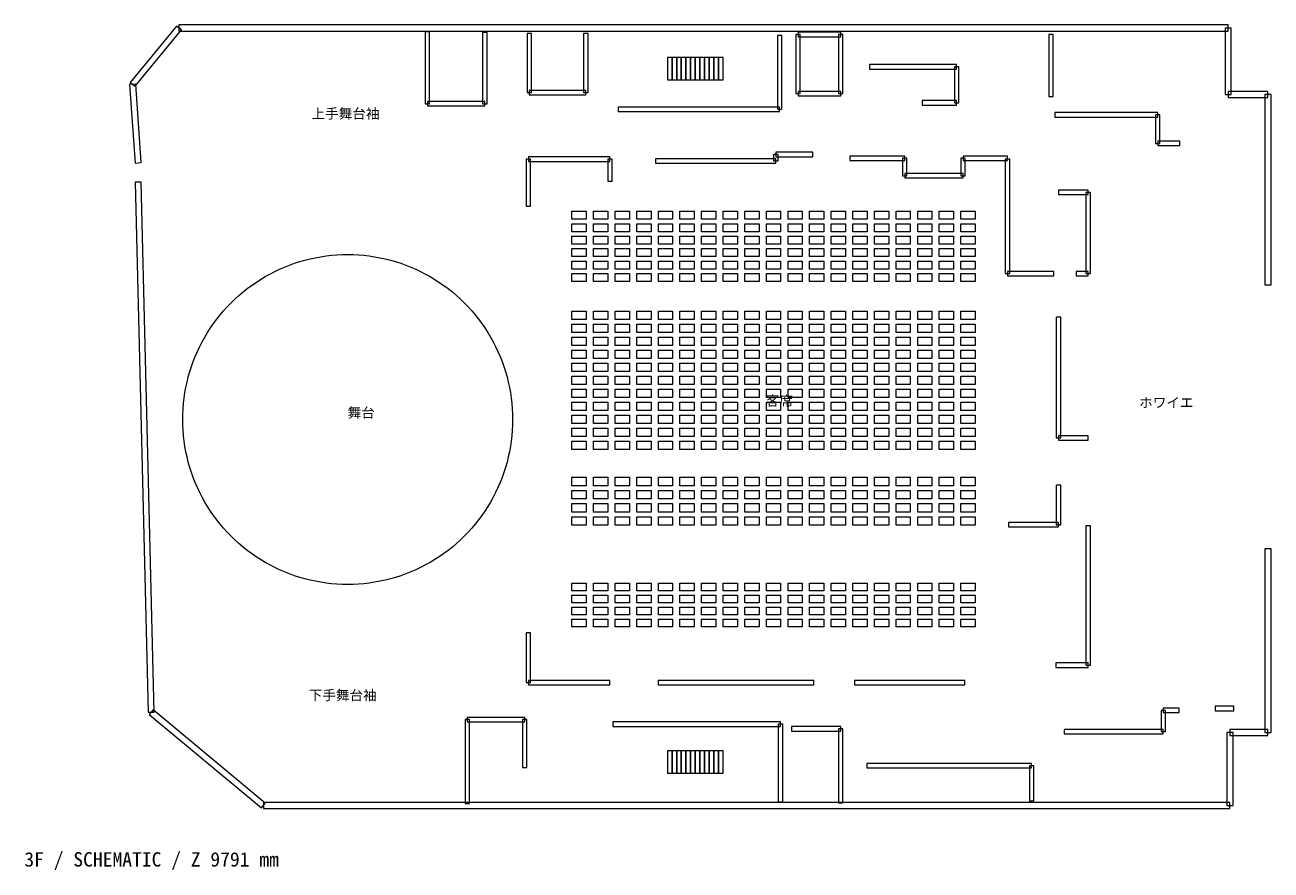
# Model space of a CAD drawing. Header units: millimetres. Extents: x -982 to 195309, y -53659 to 35796.
# Tile 5 of 5: x 139026 to 195309, y -2659 to 35512. Entities that reach past the tile are written whole.
import ezdxf

# ---------------------------------------------------------------- set-up
doc = ezdxf.new("R2010")
doc.units = ezdxf.units.MM
for name, color, linetype, lineweight, true_color in [('ANNOTATION', 7, 'Continuous', 18, 0x50555f), ('F03_PIT', 7, 'Continuous', 18, 0x497a87), ('F03_ROOMS', 7, 'Continuous', 18, 0x50555f), ('F03_SEATING', 7, 'Continuous', 18, 0xac5052), ('F03_STAIRS', 7, 'Continuous', 18, 0x99a4b1), ('F03_WALLS', 7, 'Continuous', 18, 0xc4ccd5)]:
    doc.layers.add(name, color=color, linetype=linetype, lineweight=lineweight, true_color=true_color)
doc.styles.add('JAPANESE', font='msgothic.ttc')

msp = doc.modelspace()

# ---------------------------------------------------------------- linework, layer by layer
at = {"layer": 'F03_PIT'}
msp.add_lwpolyline([(161054, 17691), (161050, 17447), (161038, 17204), (161018, 16961), (160990, 16718), (160954, 16477), (160910, 16237), (160859, 15999), (160800, 15762), (160733, 15528), (160658, 15296), (160576, 15066), (160486, 14840), (160389, 14616), (160285, 14395), (160174, 14179), (160055, 13965), (159930, 13756), (159798, 13551), (159659, 13351), (159514, 13155), (159362, 12964), (159205, 12778), (159041, 12598), (158871, 12422), (158696, 12253), (158515, 12089), (158330, 11931), (158139, 11780), (157943, 11634), (157742, 11496), (157537, 11364), (157328, 11238), (157115, 11120), (156898, 11008), (156678, 10904), (156454, 10807), (156227, 10718), (155998, 10635), (155766, 10561), (155531, 10494), (155295, 10435), (155056, 10383), (154816, 10340), (154575, 10304), (154333, 10276), (154090, 10256), (153847, 10244), (153603, 10240), (153359, 10244), (153115, 10256), (152872, 10276), (152630, 10304), (152389, 10340), (152149, 10383), (151911, 10435), (151674, 10494), (151440, 10561), (151208, 10635), (150978, 10718), (150751, 10807), (150528, 10904), (150307, 11008), (150090, 11120), (149877, 11238), (149668, 11364), (149463, 11496), (149263, 11634), (149067, 11780), (148876, 11931), (148690, 12089), (148509, 12253), (148334, 12422), (148165, 12598), (148001, 12778), (147843, 12964), (147692, 13155), (147546, 13351), (147408, 13551), (147275, 13756), (147150, 13965), (147032, 14179), (146920, 14395), (146816, 14616), (146719, 14840), (146629, 15066), (146547, 15296), (146473, 15528), (146406, 15762), (146346, 15999), (146295, 16237), (146251, 16477), (146216, 16718), (146188, 16961), (146168, 17204), (146156, 17447), (146152, 17691), (146156, 17935), (146168, 18178), (146188, 18421), (146216, 18663), (146251, 18905), (146295, 19144), (146346, 19383), (146406, 19619), (146473, 19854), (146547, 20086), (146629, 20315), (146719, 20542), (146816, 20766), (146920, 20986), (147032, 21203), (147150, 21416), (147275, 21625), (147408, 21830), (147546, 22031), (147692, 22227), (147843, 22418), (148001, 22604), (148165, 22784), (148334, 22959), (148509, 23129), (148690, 23293), (148876, 23450), (149067, 23602), (149263, 23747), (149463, 23886), (149668, 24018), (149877, 24144), (150090, 24262), (150307, 24373), (150528, 24478), (150751, 24575), (150978, 24664), (151208, 24746), (151440, 24821), (151674, 24888), (151911, 24947), (152149, 24999), (152389, 25042), (152630, 25078), (152872, 25106), (153115, 25126), (153359, 25138), (153603, 25142), (153847, 25138), (154090, 25126), (154333, 25106), (154575, 25078), (154816, 25042), (155056, 24999), (155295, 24947), (155531, 24888), (155766, 24821), (155998, 24746), (156227, 24664), (156454, 24575), (156678, 24478), (156898, 24373), (157115, 24262), (157328, 24144), (157537, 24018), (157742, 23886), (157943, 23747), (158139, 23602), (158330, 23450), (158515, 23293), (158696, 23129), (158871, 22959), (159041, 22784), (159205, 22604), (159362, 22418), (159514, 22227), (159659, 22031), (159798, 21830), (159930, 21625), (160055, 21416), (160174, 21203), (160285, 20986), (160389, 20766), (160486, 20542), (160576, 20315), (160658, 20086), (160733, 19854), (160800, 19619), (160859, 19383), (160910, 19144), (160954, 18905), (160990, 18663), (161018, 18421), (161038, 18178), (161050, 17935), (161054, 17691)], close=True, dxfattribs=at)
at = {"layer": 'F03_SEATING'}
for points in [[(163731, 27097), (164375, 27097), (164375, 26737), (163731, 26737), (163731, 27097)], [(164707, 27097), (165351, 27097), (165351, 26737), (164707, 26737), (164707, 27097)], [(165683, 27097), (166327, 27097), (166327, 26737), (165683, 26737), (165683, 27097)], [(166659, 27097), (167303, 27097), (167303, 26737), (166659, 26737), (166659, 27097)], [(167635, 27097), (168279, 27097), (168279, 26737), (167635, 26737), (167635, 27097)], [(168611, 27097), (169255, 27097), (169255, 26737), (168611, 26737), (168611, 27097)], [(169587, 27097), (170231, 27097), (170231, 26737), (169587, 26737), (169587, 27097)], [(170563, 27097), (171207, 27097), (171207, 26737), (170563, 26737), (170563, 27097)], [(171539, 27097), (172183, 27097), (172183, 26737), (171539, 26737), (171539, 27097)], [(172515, 27097), (173159, 27097), (173159, 26737), (172515, 26737), (172515, 27097)], [(173491, 27097), (174135, 27097), (174135, 26737), (173491, 26737), (173491, 27097)], [(174467, 27097), (175111, 27097), (175111, 26737), (174467, 26737), (174467, 27097)], [(175443, 27097), (176087, 27097), (176087, 26737), (175443, 26737), (175443, 27097)], [(176419, 27097), (177063, 27097), (177063, 26737), (176419, 26737), (176419, 27097)], [(177395, 27097), (178039, 27097), (178039, 26737), (177395, 26737), (177395, 27097)], [(178371, 27097), (179015, 27097), (179015, 26737), (178371, 26737), (178371, 27097)], [(179347, 27097), (179991, 27097), (179991, 26737), (179347, 26737), (179347, 27097)], [(180323, 27097), (180967, 27097), (180967, 26737), (180323, 26737), (180323, 27097)], [(181299, 27097), (181943, 27097), (181943, 26737), (181299, 26737), (181299, 27097)], [(163731, 26534), (164375, 26534), (164375, 26174), (163731, 26174), (163731, 26534)], [(164707, 26534), (165351, 26534), (165351, 26174), (164707, 26174), (164707, 26534)], [(165683, 26534), (166327, 26534), (166327, 26174), (165683, 26174), (165683, 26534)], [(166659, 26534), (167303, 26534), (167303, 26174), (166659, 26174), (166659, 26534)], [(167635, 26534), (168279, 26534), (168279, 26174), (167635, 26174), (167635, 26534)], [(168611, 26534), (169255, 26534), (169255, 26174), (168611, 26174), (168611, 26534)], [(169587, 26534), (170231, 26534), (170231, 26174), (169587, 26174), (169587, 26534)], [(170563, 26534), (171207, 26534), (171207, 26174), (170563, 26174), (170563, 26534)], [(171539, 26534), (172183, 26534), (172183, 26174), (171539, 26174), (171539, 26534)], [(172515, 26534), (173159, 26534), (173159, 26174), (172515, 26174), (172515, 26534)], [(173491, 26534), (174135, 26534), (174135, 26174), (173491, 26174), (173491, 26534)], [(174467, 26534), (175111, 26534), (175111, 26174), (174467, 26174), (174467, 26534)], [(175443, 26534), (176087, 26534), (176087, 26174), (175443, 26174), (175443, 26534)], [(176419, 26534), (177063, 26534), (177063, 26174), (176419, 26174), (176419, 26534)], [(177395, 26534), (178039, 26534), (178039, 26174), (177395, 26174), (177395, 26534)], [(178371, 26534), (179015, 26534), (179015, 26174), (178371, 26174), (178371, 26534)], [(179347, 26534), (179991, 26534), (179991, 26174), (179347, 26174), (179347, 26534)], [(180323, 26534), (180967, 26534), (180967, 26174), (180323, 26174), (180323, 26534)], [(181299, 26534), (181943, 26534), (181943, 26174), (181299, 26174), (181299, 26534)], [(163731, 25971), (164375, 25971), (164375, 25611), (163731, 25611), (163731, 25971)], [(164707, 25971), (165351, 25971), (165351, 25611), (164707, 25611), (164707, 25971)], [(165683, 25971), (166327, 25971), (166327, 25611), (165683, 25611), (165683, 25971)], [(166659, 25971), (167303, 25971), (167303, 25611), (166659, 25611), (166659, 25971)], [(167635, 25971), (168279, 25971), (168279, 25611), (167635, 25611), (167635, 25971)], [(168611, 25971), (169255, 25971), (169255, 25611), (168611, 25611), (168611, 25971)], [(169587, 25971), (170231, 25971), (170231, 25611), (169587, 25611), (169587, 25971)], [(170563, 25971), (171207, 25971), (171207, 25611), (170563, 25611), (170563, 25971)], [(171539, 25971), (172183, 25971), (172183, 25611), (171539, 25611), (171539, 25971)], [(172515, 25971), (173159, 25971), (173159, 25611), (172515, 25611), (172515, 25971)], [(173491, 25971), (174135, 25971), (174135, 25611), (173491, 25611), (173491, 25971)], [(174467, 25971), (175111, 25971), (175111, 25611), (174467, 25611), (174467, 25971)], [(175443, 25971), (176087, 25971), (176087, 25611), (175443, 25611), (175443, 25971)], [(176419, 25971), (177063, 25971), (177063, 25611), (176419, 25611), (176419, 25971)], [(177395, 25971), (178039, 25971), (178039, 25611), (177395, 25611), (177395, 25971)], [(178371, 25971), (179015, 25971), (179015, 25611), (178371, 25611), (178371, 25971)], [(179347, 25971), (179991, 25971), (179991, 25611), (179347, 25611), (179347, 25971)], [(180323, 25971), (180967, 25971), (180967, 25611), (180323, 25611), (180323, 25971)], [(181299, 25971), (181943, 25971), (181943, 25611), (181299, 25611), (181299, 25971)], [(163731, 25408), (164375, 25408), (164375, 25048), (163731, 25048), (163731, 25408)], [(164707, 25408), (165351, 25408), (165351, 25048), (164707, 25048), (164707, 25408)], [(165683, 25408), (166327, 25408), (166327, 25048), (165683, 25048), (165683, 25408)], [(166659, 25408), (167303, 25408), (167303, 25048), (166659, 25048), (166659, 25408)], [(167635, 25408), (168279, 25408), (168279, 25048), (167635, 25048), (167635, 25408)], [(168611, 25408), (169255, 25408), (169255, 25048), (168611, 25048), (168611, 25408)], [(169587, 25408), (170231, 25408), (170231, 25048), (169587, 25048), (169587, 25408)], [(170563, 25408), (171207, 25408), (171207, 25048), (170563, 25048), (170563, 25408)], [(171539, 25408), (172183, 25408), (172183, 25048), (171539, 25048), (171539, 25408)], [(172515, 25408), (173159, 25408), (173159, 25048), (172515, 25048), (172515, 25408)], [(173491, 25408), (174135, 25408), (174135, 25048), (173491, 25048), (173491, 25408)], [(174467, 25408), (175111, 25408), (175111, 25048), (174467, 25048), (174467, 25408)], [(175443, 25408), (176087, 25408), (176087, 25048), (175443, 25048), (175443, 25408)], [(176419, 25408), (177063, 25408), (177063, 25048), (176419, 25048), (176419, 25408)], [(177395, 25408), (178039, 25408), (178039, 25048), (177395, 25048), (177395, 25408)], [(178371, 25408), (179015, 25408), (179015, 25048), (178371, 25048), (178371, 25408)], [(179347, 25408), (179991, 25408), (179991, 25048), (179347, 25048), (179347, 25408)], [(180323, 25408), (180967, 25408), (180967, 25048), (180323, 25048), (180323, 25408)], [(181299, 25408), (181943, 25408), (181943, 25048), (181299, 25048), (181299, 25408)], [(163731, 24846), (164375, 24846), (164375, 24485), (163731, 24485), (163731, 24846)], [(164707, 24846), (165351, 24846), (165351, 24485), (164707, 24485), (164707, 24846)], [(165683, 24846), (166327, 24846), (166327, 24485), (165683, 24485), (165683, 24846)], [(166659, 24846), (167303, 24846), (167303, 24485), (166659, 24485), (166659, 24846)], [(167635, 24846), (168279, 24846), (168279, 24485), (167635, 24485), (167635, 24846)], [(168611, 24846), (169255, 24846), (169255, 24485), (168611, 24485), (168611, 24846)], [(169587, 24846), (170231, 24846), (170231, 24485), (169587, 24485), (169587, 24846)], [(170563, 24846), (171207, 24846), (171207, 24485), (170563, 24485), (170563, 24846)], [(171539, 24846), (172183, 24846), (172183, 24485), (171539, 24485), (171539, 24846)], [(172515, 24846), (173159, 24846), (173159, 24485), (172515, 24485), (172515, 24846)], [(173491, 24846), (174135, 24846), (174135, 24485), (173491, 24485), (173491, 24846)], [(174467, 24846), (175111, 24846), (175111, 24485), (174467, 24485), (174467, 24846)], [(175443, 24846), (176087, 24846), (176087, 24485), (175443, 24485), (175443, 24846)], [(176419, 24846), (177063, 24846), (177063, 24485), (176419, 24485), (176419, 24846)], [(177395, 24846), (178039, 24846), (178039, 24485), (177395, 24485), (177395, 24846)], [(178371, 24846), (179015, 24846), (179015, 24485), (178371, 24485), (178371, 24846)], [(179347, 24846), (179991, 24846), (179991, 24485), (179347, 24485), (179347, 24846)], [(180323, 24846), (180967, 24846), (180967, 24485), (180323, 24485), (180323, 24846)], [(181299, 24846), (181943, 24846), (181943, 24485), (181299, 24485), (181299, 24846)], [(163731, 24283), (164375, 24283), (164375, 23922), (163731, 23922), (163731, 24283)], [(164707, 24283), (165351, 24283), (165351, 23922), (164707, 23922), (164707, 24283)], [(165683, 24283), (166327, 24283), (166327, 23922), (165683, 23922), (165683, 24283)], [(166659, 24283), (167303, 24283), (167303, 23922), (166659, 23922), (166659, 24283)], [(167635, 24283), (168279, 24283), (168279, 23922), (167635, 23922), (167635, 24283)], [(168611, 24283), (169255, 24283), (169255, 23922), (168611, 23922), (168611, 24283)], [(169587, 24283), (170231, 24283), (170231, 23922), (169587, 23922), (169587, 24283)], [(170563, 24283), (171207, 24283), (171207, 23922), (170563, 23922), (170563, 24283)], [(171539, 24283), (172183, 24283), (172183, 23922), (171539, 23922), (171539, 24283)], [(172515, 24283), (173159, 24283), (173159, 23922), (172515, 23922), (172515, 24283)], [(173491, 24283), (174135, 24283), (174135, 23922), (173491, 23922), (173491, 24283)], [(174467, 24283), (175111, 24283), (175111, 23922), (174467, 23922), (174467, 24283)], [(175443, 24283), (176087, 24283), (176087, 23922), (175443, 23922), (175443, 24283)], [(176419, 24283), (177063, 24283), (177063, 23922), (176419, 23922), (176419, 24283)], [(177395, 24283), (178039, 24283), (178039, 23922), (177395, 23922), (177395, 24283)], [(178371, 24283), (179015, 24283), (179015, 23922), (178371, 23922), (178371, 24283)], [(179347, 24283), (179991, 24283), (179991, 23922), (179347, 23922), (179347, 24283)], [(180323, 24283), (180967, 24283), (180967, 23922), (180323, 23922), (180323, 24283)], [(181299, 24283), (181943, 24283), (181943, 23922), (181299, 23922), (181299, 24283)], [(163731, 22589), (164375, 22589), (164375, 22213), (163731, 22213), (163731, 22589)], [(164707, 22589), (165351, 22589), (165351, 22213), (164707, 22213), (164707, 22589)], [(165683, 22589), (166327, 22589), (166327, 22213), (165683, 22213), (165683, 22589)], [(166659, 22589), (167303, 22589), (167303, 22213), (166659, 22213), (166659, 22589)], [(167635, 22589), (168279, 22589), (168279, 22213), (167635, 22213), (167635, 22589)], [(168611, 22589), (169255, 22589), (169255, 22213), (168611, 22213), (168611, 22589)], [(169587, 22589), (170231, 22589), (170231, 22213), (169587, 22213), (169587, 22589)], [(170563, 22589), (171207, 22589), (171207, 22213), (170563, 22213), (170563, 22589)], [(171539, 22589), (172183, 22589), (172183, 22213), (171539, 22213), (171539, 22589)], [(172515, 22589), (173159, 22589), (173159, 22213), (172515, 22213), (172515, 22589)], [(173491, 22589), (174135, 22589), (174135, 22213), (173491, 22213), (173491, 22589)], [(174467, 22589), (175111, 22589), (175111, 22213), (174467, 22213), (174467, 22589)], [(175443, 22589), (176087, 22589), (176087, 22213), (175443, 22213), (175443, 22589)], [(176419, 22589), (177063, 22589), (177063, 22213), (176419, 22213), (176419, 22589)], [(177395, 22589), (178039, 22589), (178039, 22213), (177395, 22213), (177395, 22589)], [(178371, 22589), (179015, 22589), (179015, 22213), (178371, 22213), (178371, 22589)], [(179347, 22589), (179991, 22589), (179991, 22213), (179347, 22213), (179347, 22589)], [(180323, 22589), (180967, 22589), (180967, 22213), (180323, 22213), (180323, 22589)], [(181299, 22589), (181943, 22589), (181943, 22213), (181299, 22213), (181299, 22589)], [(163731, 22002), (164375, 22002), (164375, 21626), (163731, 21626), (163731, 22002)], [(164707, 22002), (165351, 22002), (165351, 21626), (164707, 21626), (164707, 22002)], [(165683, 22002), (166327, 22002), (166327, 21626), (165683, 21626), (165683, 22002)], [(166659, 22002), (167303, 22002), (167303, 21626), (166659, 21626), (166659, 22002)], [(167635, 22002), (168279, 22002), (168279, 21626), (167635, 21626), (167635, 22002)], [(168611, 22002), (169255, 22002), (169255, 21626), (168611, 21626), (168611, 22002)], [(169587, 22002), (170231, 22002), (170231, 21626), (169587, 21626), (169587, 22002)], [(170563, 22002), (171207, 22002), (171207, 21626), (170563, 21626), (170563, 22002)], [(171539, 22002), (172183, 22002), (172183, 21626), (171539, 21626), (171539, 22002)], [(172515, 22002), (173159, 22002), (173159, 21626), (172515, 21626), (172515, 22002)], [(173491, 22002), (174135, 22002), (174135, 21626), (173491, 21626), (173491, 22002)], [(174467, 22002), (175111, 22002), (175111, 21626), (174467, 21626), (174467, 22002)], [(175443, 22002), (176087, 22002), (176087, 21626), (175443, 21626), (175443, 22002)], [(176419, 22002), (177063, 22002), (177063, 21626), (176419, 21626), (176419, 22002)], [(177395, 22002), (178039, 22002), (178039, 21626), (177395, 21626), (177395, 22002)], [(178371, 22002), (179015, 22002), (179015, 21626), (178371, 21626), (178371, 22002)], [(179347, 22002), (179991, 22002), (179991, 21626), (179347, 21626), (179347, 22002)], [(180323, 22002), (180967, 22002), (180967, 21626), (180323, 21626), (180323, 22002)], [(181299, 22002), (181943, 22002), (181943, 21626), (181299, 21626), (181299, 22002)], [(163731, 21414), (164375, 21414), (164375, 21038), (163731, 21038), (163731, 21414)], [(164707, 21414), (165351, 21414), (165351, 21038), (164707, 21038), (164707, 21414)], [(165683, 21414), (166327, 21414), (166327, 21038), (165683, 21038), (165683, 21414)], [(166659, 21414), (167303, 21414), (167303, 21038), (166659, 21038), (166659, 21414)], [(167635, 21414), (168279, 21414), (168279, 21038), (167635, 21038), (167635, 21414)], [(168611, 21414), (169255, 21414), (169255, 21038), (168611, 21038), (168611, 21414)], [(169587, 21414), (170231, 21414), (170231, 21038), (169587, 21038), (169587, 21414)], [(170563, 21414), (171207, 21414), (171207, 21038), (170563, 21038), (170563, 21414)], [(171539, 21414), (172183, 21414), (172183, 21038), (171539, 21038), (171539, 21414)], [(172515, 21414), (173159, 21414), (173159, 21038), (172515, 21038), (172515, 21414)], [(173491, 21414), (174135, 21414), (174135, 21038), (173491, 21038), (173491, 21414)], [(174467, 21414), (175111, 21414), (175111, 21038), (174467, 21038), (174467, 21414)], [(175443, 21414), (176087, 21414), (176087, 21038), (175443, 21038), (175443, 21414)], [(176419, 21414), (177063, 21414), (177063, 21038), (176419, 21038), (176419, 21414)], [(177395, 21414), (178039, 21414), (178039, 21038), (177395, 21038), (177395, 21414)], [(178371, 21414), (179015, 21414), (179015, 21038), (178371, 21038), (178371, 21414)], [(179347, 21414), (179991, 21414), (179991, 21038), (179347, 21038), (179347, 21414)], [(180323, 21414), (180967, 21414), (180967, 21038), (180323, 21038), (180323, 21414)], [(181299, 21414), (181943, 21414), (181943, 21038), (181299, 21038), (181299, 21414)], [(163731, 20826), (164375, 20826), (164375, 20450), (163731, 20450), (163731, 20826)], [(164707, 20826), (165351, 20826), (165351, 20450), (164707, 20450), (164707, 20826)], [(165683, 20826), (166327, 20826), (166327, 20450), (165683, 20450), (165683, 20826)], [(166659, 20826), (167303, 20826), (167303, 20450), (166659, 20450), (166659, 20826)], [(167635, 20826), (168279, 20826), (168279, 20450), (167635, 20450), (167635, 20826)], [(168611, 20826), (169255, 20826), (169255, 20450), (168611, 20450), (168611, 20826)], [(169587, 20826), (170231, 20826), (170231, 20450), (169587, 20450), (169587, 20826)], [(170563, 20826), (171207, 20826), (171207, 20450), (170563, 20450), (170563, 20826)], [(171539, 20826), (172183, 20826), (172183, 20450), (171539, 20450), (171539, 20826)], [(172515, 20826), (173159, 20826), (173159, 20450), (172515, 20450), (172515, 20826)], [(173491, 20826), (174135, 20826), (174135, 20450), (173491, 20450), (173491, 20826)], [(174467, 20826), (175111, 20826), (175111, 20450), (174467, 20450), (174467, 20826)], [(175443, 20826), (176087, 20826), (176087, 20450), (175443, 20450), (175443, 20826)], [(176419, 20826), (177063, 20826), (177063, 20450), (176419, 20450), (176419, 20826)], [(177395, 20826), (178039, 20826), (178039, 20450), (177395, 20450), (177395, 20826)], [(178371, 20826), (179015, 20826), (179015, 20450), (178371, 20450), (178371, 20826)], [(179347, 20826), (179991, 20826), (179991, 20450), (179347, 20450), (179347, 20826)], [(180323, 20826), (180967, 20826), (180967, 20450), (180323, 20450), (180323, 20826)], [(181299, 20826), (181943, 20826), (181943, 20450), (181299, 20450), (181299, 20826)], [(163731, 20239), (164375, 20239), (164375, 19863), (163731, 19863), (163731, 20239)], [(164707, 20239), (165351, 20239), (165351, 19863), (164707, 19863), (164707, 20239)], [(165683, 20239), (166327, 20239), (166327, 19863), (165683, 19863), (165683, 20239)], [(166659, 20239), (167303, 20239), (167303, 19863), (166659, 19863), (166659, 20239)], [(167635, 20239), (168279, 20239), (168279, 19863), (167635, 19863), (167635, 20239)], [(168611, 20239), (169255, 20239), (169255, 19863), (168611, 19863), (168611, 20239)], [(169587, 20239), (170231, 20239), (170231, 19863), (169587, 19863), (169587, 20239)], [(170563, 20239), (171207, 20239), (171207, 19863), (170563, 19863), (170563, 20239)], [(171539, 20239), (172183, 20239), (172183, 19863), (171539, 19863), (171539, 20239)], [(172515, 20239), (173159, 20239), (173159, 19863), (172515, 19863), (172515, 20239)], [(173491, 20239), (174135, 20239), (174135, 19863), (173491, 19863), (173491, 20239)], [(174467, 20239), (175111, 20239), (175111, 19863), (174467, 19863), (174467, 20239)], [(175443, 20239), (176087, 20239), (176087, 19863), (175443, 19863), (175443, 20239)], [(176419, 20239), (177063, 20239), (177063, 19863), (176419, 19863), (176419, 20239)], [(177395, 20239), (178039, 20239), (178039, 19863), (177395, 19863), (177395, 20239)], [(178371, 20239), (179015, 20239), (179015, 19863), (178371, 19863), (178371, 20239)], [(179347, 20239), (179991, 20239), (179991, 19863), (179347, 19863), (179347, 20239)], [(180323, 20239), (180967, 20239), (180967, 19863), (180323, 19863), (180323, 20239)], [(181299, 20239), (181943, 20239), (181943, 19863), (181299, 19863), (181299, 20239)], [(163731, 19651), (164375, 19651), (164375, 19275), (163731, 19275), (163731, 19651)], [(164707, 19651), (165351, 19651), (165351, 19275), (164707, 19275), (164707, 19651)], [(165683, 19651), (166327, 19651), (166327, 19275), (165683, 19275), (165683, 19651)], [(166659, 19651), (167303, 19651), (167303, 19275), (166659, 19275), (166659, 19651)], [(167635, 19651), (168279, 19651), (168279, 19275), (167635, 19275), (167635, 19651)], [(168611, 19651), (169255, 19651), (169255, 19275), (168611, 19275), (168611, 19651)], [(169587, 19651), (170231, 19651), (170231, 19275), (169587, 19275), (169587, 19651)], [(170563, 19651), (171207, 19651), (171207, 19275), (170563, 19275), (170563, 19651)], [(171539, 19651), (172183, 19651), (172183, 19275), (171539, 19275), (171539, 19651)], [(172515, 19651), (173159, 19651), (173159, 19275), (172515, 19275), (172515, 19651)], [(173491, 19651), (174135, 19651), (174135, 19275), (173491, 19275), (173491, 19651)], [(174467, 19651), (175111, 19651), (175111, 19275), (174467, 19275), (174467, 19651)], [(175443, 19651), (176087, 19651), (176087, 19275), (175443, 19275), (175443, 19651)], [(176419, 19651), (177063, 19651), (177063, 19275), (176419, 19275), (176419, 19651)], [(177395, 19651), (178039, 19651), (178039, 19275), (177395, 19275), (177395, 19651)], [(178371, 19651), (179015, 19651), (179015, 19275), (178371, 19275), (178371, 19651)], [(179347, 19651), (179991, 19651), (179991, 19275), (179347, 19275), (179347, 19651)], [(180323, 19651), (180967, 19651), (180967, 19275), (180323, 19275), (180323, 19651)], [(181299, 19651), (181943, 19651), (181943, 19275), (181299, 19275), (181299, 19651)], [(163731, 19064), (164375, 19064), (164375, 18688), (163731, 18688), (163731, 19064)], [(164707, 19064), (165351, 19064), (165351, 18688), (164707, 18688), (164707, 19064)], [(165683, 19064), (166327, 19064), (166327, 18688), (165683, 18688), (165683, 19064)], [(166659, 19064), (167303, 19064), (167303, 18688), (166659, 18688), (166659, 19064)], [(167635, 19064), (168279, 19064), (168279, 18688), (167635, 18688), (167635, 19064)], [(168611, 19064), (169255, 19064), (169255, 18688), (168611, 18688), (168611, 19064)], [(169587, 19064), (170231, 19064), (170231, 18688), (169587, 18688), (169587, 19064)], [(170563, 19064), (171207, 19064), (171207, 18688), (170563, 18688), (170563, 19064)], [(171539, 19064), (172183, 19064), (172183, 18688), (171539, 18688), (171539, 19064)], [(172515, 19064), (173159, 19064), (173159, 18688), (172515, 18688), (172515, 19064)], [(173491, 19064), (174135, 19064), (174135, 18688), (173491, 18688), (173491, 19064)], [(174467, 19064), (175111, 19064), (175111, 18688), (174467, 18688), (174467, 19064)], [(175443, 19064), (176087, 19064), (176087, 18688), (175443, 18688), (175443, 19064)], [(176419, 19064), (177063, 19064), (177063, 18688), (176419, 18688), (176419, 19064)], [(177395, 19064), (178039, 19064), (178039, 18688), (177395, 18688), (177395, 19064)], [(178371, 19064), (179015, 19064), (179015, 18688), (178371, 18688), (178371, 19064)], [(179347, 19064), (179991, 19064), (179991, 18688), (179347, 18688), (179347, 19064)], [(180323, 19064), (180967, 19064), (180967, 18688), (180323, 18688), (180323, 19064)], [(181299, 19064), (181943, 19064), (181943, 18688), (181299, 18688), (181299, 19064)], [(163731, 18476), (164375, 18476), (164375, 18100), (163731, 18100), (163731, 18476)], [(164707, 18476), (165351, 18476), (165351, 18100), (164707, 18100), (164707, 18476)], [(165683, 18476), (166327, 18476), (166327, 18100), (165683, 18100), (165683, 18476)], [(166659, 18476), (167303, 18476), (167303, 18100), (166659, 18100), (166659, 18476)], [(167635, 18476), (168279, 18476), (168279, 18100), (167635, 18100), (167635, 18476)], [(168611, 18476), (169255, 18476), (169255, 18100), (168611, 18100), (168611, 18476)], [(169587, 18476), (170231, 18476), (170231, 18100), (169587, 18100), (169587, 18476)], [(170563, 18476), (171207, 18476), (171207, 18100), (170563, 18100), (170563, 18476)], [(171539, 18476), (172183, 18476), (172183, 18100), (171539, 18100), (171539, 18476)], [(172515, 18476), (173159, 18476), (173159, 18100), (172515, 18100), (172515, 18476)], [(173491, 18476), (174135, 18476), (174135, 18100), (173491, 18100), (173491, 18476)], [(174467, 18476), (175111, 18476), (175111, 18100), (174467, 18100), (174467, 18476)], [(175443, 18476), (176087, 18476), (176087, 18100), (175443, 18100), (175443, 18476)], [(176419, 18476), (177063, 18476), (177063, 18100), (176419, 18100), (176419, 18476)], [(177395, 18476), (178039, 18476), (178039, 18100), (177395, 18100), (177395, 18476)], [(178371, 18476), (179015, 18476), (179015, 18100), (178371, 18100), (178371, 18476)], [(179347, 18476), (179991, 18476), (179991, 18100), (179347, 18100), (179347, 18476)], [(180323, 18476), (180967, 18476), (180967, 18100), (180323, 18100), (180323, 18476)], [(181299, 18476), (181943, 18476), (181943, 18100), (181299, 18100), (181299, 18476)], [(163731, 17888), (164375, 17888), (164375, 17512), (163731, 17512), (163731, 17888)], [(164707, 17888), (165351, 17888), (165351, 17512), (164707, 17512), (164707, 17888)], [(165683, 17888), (166327, 17888), (166327, 17512), (165683, 17512), (165683, 17888)], [(166659, 17888), (167303, 17888), (167303, 17512), (166659, 17512), (166659, 17888)], [(167635, 17888), (168279, 17888), (168279, 17512), (167635, 17512), (167635, 17888)], [(168611, 17888), (169255, 17888), (169255, 17512), (168611, 17512), (168611, 17888)], [(169587, 17888), (170231, 17888), (170231, 17512), (169587, 17512), (169587, 17888)], [(170563, 17888), (171207, 17888), (171207, 17512), (170563, 17512), (170563, 17888)], [(171539, 17888), (172183, 17888), (172183, 17512), (171539, 17512), (171539, 17888)], [(172515, 17888), (173159, 17888), (173159, 17512), (172515, 17512), (172515, 17888)], [(173491, 17888), (174135, 17888), (174135, 17512), (173491, 17512), (173491, 17888)], [(174467, 17888), (175111, 17888), (175111, 17512), (174467, 17512), (174467, 17888)], [(175443, 17888), (176087, 17888), (176087, 17512), (175443, 17512), (175443, 17888)], [(176419, 17888), (177063, 17888), (177063, 17512), (176419, 17512), (176419, 17888)], [(177395, 17888), (178039, 17888), (178039, 17512), (177395, 17512), (177395, 17888)], [(178371, 17888), (179015, 17888), (179015, 17512), (178371, 17512), (178371, 17888)], [(179347, 17888), (179991, 17888), (179991, 17512), (179347, 17512), (179347, 17888)], [(180323, 17888), (180967, 17888), (180967, 17512), (180323, 17512), (180323, 17888)], [(181299, 17888), (181943, 17888), (181943, 17512), (181299, 17512), (181299, 17888)], [(163731, 17301), (164375, 17301), (164375, 16925), (163731, 16925), (163731, 17301)], [(164707, 17301), (165351, 17301), (165351, 16925), (164707, 16925), (164707, 17301)], [(165683, 17301), (166327, 17301), (166327, 16925), (165683, 16925), (165683, 17301)], [(166659, 17301), (167303, 17301), (167303, 16925), (166659, 16925), (166659, 17301)], [(167635, 17301), (168279, 17301), (168279, 16925), (167635, 16925), (167635, 17301)], [(168611, 17301), (169255, 17301), (169255, 16925), (168611, 16925), (168611, 17301)], [(169587, 17301), (170231, 17301), (170231, 16925), (169587, 16925), (169587, 17301)], [(170563, 17301), (171207, 17301), (171207, 16925), (170563, 16925), (170563, 17301)], [(171539, 17301), (172183, 17301), (172183, 16925), (171539, 16925), (171539, 17301)], [(172515, 17301), (173159, 17301), (173159, 16925), (172515, 16925), (172515, 17301)], [(173491, 17301), (174135, 17301), (174135, 16925), (173491, 16925), (173491, 17301)], [(174467, 17301), (175111, 17301), (175111, 16925), (174467, 16925), (174467, 17301)], [(175443, 17301), (176087, 17301), (176087, 16925), (175443, 16925), (175443, 17301)], [(176419, 17301), (177063, 17301), (177063, 16925), (176419, 16925), (176419, 17301)], [(177395, 17301), (178039, 17301), (178039, 16925), (177395, 16925), (177395, 17301)], [(178371, 17301), (179015, 17301), (179015, 16925), (178371, 16925), (178371, 17301)], [(179347, 17301), (179991, 17301), (179991, 16925), (179347, 16925), (179347, 17301)], [(180323, 17301), (180967, 17301), (180967, 16925), (180323, 16925), (180323, 17301)], [(181299, 17301), (181943, 17301), (181943, 16925), (181299, 16925), (181299, 17301)], [(163731, 16713), (164375, 16713), (164375, 16337), (163731, 16337), (163731, 16713)], [(164707, 16713), (165351, 16713), (165351, 16337), (164707, 16337), (164707, 16713)], [(165683, 16713), (166327, 16713), (166327, 16337), (165683, 16337), (165683, 16713)], [(166659, 16713), (167303, 16713), (167303, 16337), (166659, 16337), (166659, 16713)], [(167635, 16713), (168279, 16713), (168279, 16337), (167635, 16337), (167635, 16713)], [(168611, 16713), (169255, 16713), (169255, 16337), (168611, 16337), (168611, 16713)], [(169587, 16713), (170231, 16713), (170231, 16337), (169587, 16337), (169587, 16713)], [(170563, 16713), (171207, 16713), (171207, 16337), (170563, 16337), (170563, 16713)], [(171539, 16713), (172183, 16713), (172183, 16337), (171539, 16337), (171539, 16713)], [(172515, 16713), (173159, 16713), (173159, 16337), (172515, 16337), (172515, 16713)], [(173491, 16713), (174135, 16713), (174135, 16337), (173491, 16337), (173491, 16713)], [(174467, 16713), (175111, 16713), (175111, 16337), (174467, 16337), (174467, 16713)], [(175443, 16713), (176087, 16713), (176087, 16337), (175443, 16337), (175443, 16713)], [(176419, 16713), (177063, 16713), (177063, 16337), (176419, 16337), (176419, 16713)], [(177395, 16713), (178039, 16713), (178039, 16337), (177395, 16337), (177395, 16713)], [(178371, 16713), (179015, 16713), (179015, 16337), (178371, 16337), (178371, 16713)], [(179347, 16713), (179991, 16713), (179991, 16337), (179347, 16337), (179347, 16713)], [(180323, 16713), (180967, 16713), (180967, 16337), (180323, 16337), (180323, 16713)], [(181299, 16713), (181943, 16713), (181943, 16337), (181299, 16337), (181299, 16713)], [(163731, 15082), (164375, 15082), (164375, 14702), (163731, 14702), (163731, 15082)], [(164707, 15082), (165351, 15082), (165351, 14702), (164707, 14702), (164707, 15082)], [(165683, 15082), (166327, 15082), (166327, 14702), (165683, 14702), (165683, 15082)], [(166659, 15082), (167303, 15082), (167303, 14702), (166659, 14702), (166659, 15082)], [(167635, 15082), (168279, 15082), (168279, 14702), (167635, 14702), (167635, 15082)], [(168611, 15082), (169255, 15082), (169255, 14702), (168611, 14702), (168611, 15082)], [(169587, 15082), (170231, 15082), (170231, 14702), (169587, 14702), (169587, 15082)], [(170563, 15082), (171207, 15082), (171207, 14702), (170563, 14702), (170563, 15082)], [(171539, 15082), (172183, 15082), (172183, 14702), (171539, 14702), (171539, 15082)], [(172515, 15082), (173159, 15082), (173159, 14702), (172515, 14702), (172515, 15082)], [(173491, 15082), (174135, 15082), (174135, 14702), (173491, 14702), (173491, 15082)], [(174467, 15082), (175111, 15082), (175111, 14702), (174467, 14702), (174467, 15082)], [(175443, 15082), (176087, 15082), (176087, 14702), (175443, 14702), (175443, 15082)], [(176419, 15082), (177063, 15082), (177063, 14702), (176419, 14702), (176419, 15082)], [(177395, 15082), (178039, 15082), (178039, 14702), (177395, 14702), (177395, 15082)], [(178371, 15082), (179015, 15082), (179015, 14702), (178371, 14702), (178371, 15082)], [(179347, 15082), (179991, 15082), (179991, 14702), (179347, 14702), (179347, 15082)], [(180323, 15082), (180967, 15082), (180967, 14702), (180323, 14702), (180323, 15082)], [(181299, 15082), (181943, 15082), (181943, 14702), (181299, 14702), (181299, 15082)], [(163731, 14488), (164375, 14488), (164375, 14107), (163731, 14107), (163731, 14488)], [(164707, 14488), (165351, 14488), (165351, 14107), (164707, 14107), (164707, 14488)], [(165683, 14488), (166327, 14488), (166327, 14107), (165683, 14107), (165683, 14488)], [(166659, 14488), (167303, 14488), (167303, 14107), (166659, 14107), (166659, 14488)], [(167635, 14488), (168279, 14488), (168279, 14107), (167635, 14107), (167635, 14488)], [(168611, 14488), (169255, 14488), (169255, 14107), (168611, 14107), (168611, 14488)], [(169587, 14488), (170231, 14488), (170231, 14107), (169587, 14107), (169587, 14488)], [(170563, 14488), (171207, 14488), (171207, 14107), (170563, 14107), (170563, 14488)], [(171539, 14488), (172183, 14488), (172183, 14107), (171539, 14107), (171539, 14488)], [(172515, 14488), (173159, 14488), (173159, 14107), (172515, 14107), (172515, 14488)], [(173491, 14488), (174135, 14488), (174135, 14107), (173491, 14107), (173491, 14488)], [(174467, 14488), (175111, 14488), (175111, 14107), (174467, 14107), (174467, 14488)], [(175443, 14488), (176087, 14488), (176087, 14107), (175443, 14107), (175443, 14488)], [(176419, 14488), (177063, 14488), (177063, 14107), (176419, 14107), (176419, 14488)], [(177395, 14488), (178039, 14488), (178039, 14107), (177395, 14107), (177395, 14488)], [(178371, 14488), (179015, 14488), (179015, 14107), (178371, 14107), (178371, 14488)], [(179347, 14488), (179991, 14488), (179991, 14107), (179347, 14107), (179347, 14488)], [(180323, 14488), (180967, 14488), (180967, 14107), (180323, 14107), (180323, 14488)], [(181299, 14488), (181943, 14488), (181943, 14107), (181299, 14107), (181299, 14488)], [(163731, 13893), (164375, 13893), (164375, 13513), (163731, 13513), (163731, 13893)], [(164707, 13893), (165351, 13893), (165351, 13513), (164707, 13513), (164707, 13893)], [(165683, 13893), (166327, 13893), (166327, 13513), (165683, 13513), (165683, 13893)], [(166659, 13893), (167303, 13893), (167303, 13513), (166659, 13513), (166659, 13893)], [(167635, 13893), (168279, 13893), (168279, 13513), (167635, 13513), (167635, 13893)], [(168611, 13893), (169255, 13893), (169255, 13513), (168611, 13513), (168611, 13893)], [(169587, 13893), (170231, 13893), (170231, 13513), (169587, 13513), (169587, 13893)], [(170563, 13893), (171207, 13893), (171207, 13513), (170563, 13513), (170563, 13893)], [(171539, 13893), (172183, 13893), (172183, 13513), (171539, 13513), (171539, 13893)], [(172515, 13893), (173159, 13893), (173159, 13513), (172515, 13513), (172515, 13893)], [(173491, 13893), (174135, 13893), (174135, 13513), (173491, 13513), (173491, 13893)], [(174467, 13893), (175111, 13893), (175111, 13513), (174467, 13513), (174467, 13893)], [(175443, 13893), (176087, 13893), (176087, 13513), (175443, 13513), (175443, 13893)], [(176419, 13893), (177063, 13893), (177063, 13513), (176419, 13513), (176419, 13893)], [(177395, 13893), (178039, 13893), (178039, 13513), (177395, 13513), (177395, 13893)], [(178371, 13893), (179015, 13893), (179015, 13513), (178371, 13513), (178371, 13893)], [(179347, 13893), (179991, 13893), (179991, 13513), (179347, 13513), (179347, 13893)], [(180323, 13893), (180967, 13893), (180967, 13513), (180323, 13513), (180323, 13893)], [(181299, 13893), (181943, 13893), (181943, 13513), (181299, 13513), (181299, 13893)], [(163731, 13299), (164375, 13299), (164375, 12919), (163731, 12919), (163731, 13299)], [(164707, 13299), (165351, 13299), (165351, 12919), (164707, 12919), (164707, 13299)], [(165683, 13299), (166327, 13299), (166327, 12919), (165683, 12919), (165683, 13299)], [(166659, 13299), (167303, 13299), (167303, 12919), (166659, 12919), (166659, 13299)], [(167635, 13299), (168279, 13299), (168279, 12919), (167635, 12919), (167635, 13299)], [(168611, 13299), (169255, 13299), (169255, 12919), (168611, 12919), (168611, 13299)], [(169587, 13299), (170231, 13299), (170231, 12919), (169587, 12919), (169587, 13299)], [(170563, 13299), (171207, 13299), (171207, 12919), (170563, 12919), (170563, 13299)], [(171539, 13299), (172183, 13299), (172183, 12919), (171539, 12919), (171539, 13299)], [(172515, 13299), (173159, 13299), (173159, 12919), (172515, 12919), (172515, 13299)], [(173491, 13299), (174135, 13299), (174135, 12919), (173491, 12919), (173491, 13299)], [(174467, 13299), (175111, 13299), (175111, 12919), (174467, 12919), (174467, 13299)], [(175443, 13299), (176087, 13299), (176087, 12919), (175443, 12919), (175443, 13299)], [(176419, 13299), (177063, 13299), (177063, 12919), (176419, 12919), (176419, 13299)], [(177395, 13299), (178039, 13299), (178039, 12919), (177395, 12919), (177395, 13299)], [(178371, 13299), (179015, 13299), (179015, 12919), (178371, 12919), (178371, 13299)], [(179347, 13299), (179991, 13299), (179991, 12919), (179347, 12919), (179347, 13299)], [(180323, 13299), (180967, 13299), (180967, 12919), (180323, 12919), (180323, 13299)], [(181299, 13299), (181943, 13299), (181943, 12919), (181299, 12919), (181299, 13299)], [(163731, 10296), (164375, 10296), (164375, 9949), (163731, 9949), (163731, 10296)], [(164707, 10296), (165351, 10296), (165351, 9949), (164707, 9949), (164707, 10296)], [(165683, 10296), (166327, 10296), (166327, 9949), (165683, 9949), (165683, 10296)], [(166659, 10296), (167303, 10296), (167303, 9949), (166659, 9949), (166659, 10296)], [(167635, 10296), (168279, 10296), (168279, 9949), (167635, 9949), (167635, 10296)], [(168611, 10296), (169255, 10296), (169255, 9949), (168611, 9949), (168611, 10296)], [(169587, 10296), (170231, 10296), (170231, 9949), (169587, 9949), (169587, 10296)], [(170563, 10296), (171207, 10296), (171207, 9949), (170563, 9949), (170563, 10296)], [(171539, 10296), (172183, 10296), (172183, 9949), (171539, 9949), (171539, 10296)], [(172515, 10296), (173159, 10296), (173159, 9949), (172515, 9949), (172515, 10296)], [(173491, 10296), (174135, 10296), (174135, 9949), (173491, 9949), (173491, 10296)], [(174467, 10296), (175111, 10296), (175111, 9949), (174467, 9949), (174467, 10296)], [(175443, 10296), (176087, 10296), (176087, 9949), (175443, 9949), (175443, 10296)], [(176419, 10296), (177063, 10296), (177063, 9949), (176419, 9949), (176419, 10296)], [(177395, 10296), (178039, 10296), (178039, 9949), (177395, 9949), (177395, 10296)], [(178371, 10296), (179015, 10296), (179015, 9949), (178371, 9949), (178371, 10296)], [(179347, 10296), (179991, 10296), (179991, 9949), (179347, 9949), (179347, 10296)], [(180323, 10296), (180967, 10296), (180967, 9949), (180323, 9949), (180323, 10296)], [(181299, 10296), (181943, 10296), (181943, 9949), (181299, 9949), (181299, 10296)], [(163731, 9753), (164375, 9753), (164375, 9407), (163731, 9407), (163731, 9753)], [(164707, 9753), (165351, 9753), (165351, 9407), (164707, 9407), (164707, 9753)], [(165683, 9753), (166327, 9753), (166327, 9407), (165683, 9407), (165683, 9753)], [(166659, 9753), (167303, 9753), (167303, 9407), (166659, 9407), (166659, 9753)], [(167635, 9753), (168279, 9753), (168279, 9407), (167635, 9407), (167635, 9753)], [(168611, 9753), (169255, 9753), (169255, 9407), (168611, 9407), (168611, 9753)], [(169587, 9753), (170231, 9753), (170231, 9407), (169587, 9407), (169587, 9753)], [(170563, 9753), (171207, 9753), (171207, 9407), (170563, 9407), (170563, 9753)], [(171539, 9753), (172183, 9753), (172183, 9407), (171539, 9407), (171539, 9753)], [(172515, 9753), (173159, 9753), (173159, 9407), (172515, 9407), (172515, 9753)], [(173491, 9753), (174135, 9753), (174135, 9407), (173491, 9407), (173491, 9753)], [(174467, 9753), (175111, 9753), (175111, 9407), (174467, 9407), (174467, 9753)], [(175443, 9753), (176087, 9753), (176087, 9407), (175443, 9407), (175443, 9753)], [(176419, 9753), (177063, 9753), (177063, 9407), (176419, 9407), (176419, 9753)], [(177395, 9753), (178039, 9753), (178039, 9407), (177395, 9407), (177395, 9753)], [(178371, 9753), (179015, 9753), (179015, 9407), (178371, 9407), (178371, 9753)], [(179347, 9753), (179991, 9753), (179991, 9407), (179347, 9407), (179347, 9753)], [(180323, 9753), (180967, 9753), (180967, 9407), (180323, 9407), (180323, 9753)], [(181299, 9753), (181943, 9753), (181943, 9407), (181299, 9407), (181299, 9753)], [(163731, 9211), (164375, 9211), (164375, 8864), (163731, 8864), (163731, 9211)], [(164707, 9211), (165351, 9211), (165351, 8864), (164707, 8864), (164707, 9211)], [(165683, 9211), (166327, 9211), (166327, 8864), (165683, 8864), (165683, 9211)], [(166659, 9211), (167303, 9211), (167303, 8864), (166659, 8864), (166659, 9211)], [(167635, 9211), (168279, 9211), (168279, 8864), (167635, 8864), (167635, 9211)], [(168611, 9211), (169255, 9211), (169255, 8864), (168611, 8864), (168611, 9211)], [(169587, 9211), (170231, 9211), (170231, 8864), (169587, 8864), (169587, 9211)], [(170563, 9211), (171207, 9211), (171207, 8864), (170563, 8864), (170563, 9211)], [(171539, 9211), (172183, 9211), (172183, 8864), (171539, 8864), (171539, 9211)], [(172515, 9211), (173159, 9211), (173159, 8864), (172515, 8864), (172515, 9211)], [(173491, 9211), (174135, 9211), (174135, 8864), (173491, 8864), (173491, 9211)], [(174467, 9211), (175111, 9211), (175111, 8864), (174467, 8864), (174467, 9211)], [(175443, 9211), (176087, 9211), (176087, 8864), (175443, 8864), (175443, 9211)], [(176419, 9211), (177063, 9211), (177063, 8864), (176419, 8864), (176419, 9211)], [(177395, 9211), (178039, 9211), (178039, 8864), (177395, 8864), (177395, 9211)], [(178371, 9211), (179015, 9211), (179015, 8864), (178371, 8864), (178371, 9211)], [(179347, 9211), (179991, 9211), (179991, 8864), (179347, 8864), (179347, 9211)], [(180323, 9211), (180967, 9211), (180967, 8864), (180323, 8864), (180323, 9211)], [(181299, 9211), (181943, 9211), (181943, 8864), (181299, 8864), (181299, 9211)], [(163731, 8669), (164375, 8669), (164375, 8322), (163731, 8322), (163731, 8669)], [(164707, 8669), (165351, 8669), (165351, 8322), (164707, 8322), (164707, 8669)], [(165683, 8669), (166327, 8669), (166327, 8322), (165683, 8322), (165683, 8669)], [(166659, 8669), (167303, 8669), (167303, 8322), (166659, 8322), (166659, 8669)], [(167635, 8669), (168279, 8669), (168279, 8322), (167635, 8322), (167635, 8669)], [(168611, 8669), (169255, 8669), (169255, 8322), (168611, 8322), (168611, 8669)], [(169587, 8669), (170231, 8669), (170231, 8322), (169587, 8322), (169587, 8669)], [(170563, 8669), (171207, 8669), (171207, 8322), (170563, 8322), (170563, 8669)], [(171539, 8669), (172183, 8669), (172183, 8322), (171539, 8322), (171539, 8669)], [(172515, 8669), (173159, 8669), (173159, 8322), (172515, 8322), (172515, 8669)], [(173491, 8669), (174135, 8669), (174135, 8322), (173491, 8322), (173491, 8669)], [(174467, 8669), (175111, 8669), (175111, 8322), (174467, 8322), (174467, 8669)], [(175443, 8669), (176087, 8669), (176087, 8322), (175443, 8322), (175443, 8669)], [(176419, 8669), (177063, 8669), (177063, 8322), (176419, 8322), (176419, 8669)], [(177395, 8669), (178039, 8669), (178039, 8322), (177395, 8322), (177395, 8669)], [(178371, 8669), (179015, 8669), (179015, 8322), (178371, 8322), (178371, 8669)], [(179347, 8669), (179991, 8669), (179991, 8322), (179347, 8322), (179347, 8669)], [(180323, 8669), (180967, 8669), (180967, 8322), (180323, 8322), (180323, 8669)], [(181299, 8669), (181943, 8669), (181943, 8322), (181299, 8322), (181299, 8669)]]:
    msp.add_lwpolyline(points, close=True, dxfattribs=at)
at = {"layer": 'F03_STAIRS'}
for points in [[(168044, 33037), (168253, 33037), (168253, 34037), (168044, 34037), (168044, 33037)], [(168253, 33037), (168463, 33037), (168463, 34037), (168253, 34037), (168253, 33037)], [(168463, 33037), (168672, 33037), (168672, 34037), (168463, 34037), (168463, 33037)], [(168672, 33037), (168881, 33037), (168881, 34037), (168672, 34037), (168672, 33037)], [(168881, 33037), (169091, 33037), (169091, 34037), (168881, 34037), (168881, 33037)], [(169091, 33037), (169300, 33037), (169300, 34037), (169091, 34037), (169091, 33037)], [(169300, 33037), (169509, 33037), (169509, 34037), (169300, 34037), (169300, 33037)], [(169509, 33037), (169718, 33037), (169718, 34037), (169509, 34037), (169509, 33037)], [(169718, 33037), (169928, 33037), (169928, 34037), (169718, 34037), (169718, 33037)], [(169928, 33037), (170137, 33037), (170137, 34037), (169928, 34037), (169928, 33037)], [(170137, 33037), (170346, 33037), (170346, 34037), (170137, 34037), (170137, 33037)], [(170346, 33037), (170556, 33037), (170556, 34037), (170346, 34037), (170346, 33037)], [(168044, 1720), (168253, 1720), (168253, 2720), (168044, 2720), (168044, 1720)], [(168253, 1720), (168463, 1720), (168463, 2720), (168253, 2720), (168253, 1720)], [(168463, 1720), (168672, 1720), (168672, 2720), (168463, 2720), (168463, 1720)], [(168672, 1720), (168881, 1720), (168881, 2720), (168672, 2720), (168672, 1720)], [(168881, 1720), (169091, 1720), (169091, 2720), (168881, 2720), (168881, 1720)], [(169091, 1720), (169300, 1720), (169300, 2720), (169091, 2720), (169091, 1720)], [(169300, 1720), (169509, 1720), (169509, 2720), (169300, 2720), (169300, 1720)], [(169509, 1720), (169718, 1720), (169718, 2720), (169509, 2720), (169509, 1720)], [(169718, 1720), (169928, 1720), (169928, 2720), (169718, 2720), (169718, 1720)], [(169928, 1720), (170137, 1720), (170137, 2720), (169928, 2720), (169928, 1720)], [(170137, 1720), (170346, 1720), (170346, 2720), (170137, 2720), (170137, 1720)], [(170346, 1720), (170556, 1720), (170556, 2720), (170346, 2720), (170346, 1720)]]:
    msp.add_lwpolyline(points, close=True, dxfattribs=at)
at = {"layer": 'F03_WALLS'}
for points in [[(144000, 32739), (146093, 35283), (145876, 35461), (143783, 32917), (144000, 32739)], [(145984, 35232), (193369, 35232), (193369, 35512), (145984, 35512), (145984, 35232)], [(157103, 35205), (157103, 31953), (157303, 31953), (157303, 35205), (157103, 35205)], [(159898, 31953), (159898, 35164), (159698, 35164), (159698, 31953), (159898, 31953)], [(161707, 35122), (161707, 32453), (161907, 32453), (161907, 35122), (161707, 35122)], [(164460, 32453), (164460, 35122), (164260, 35122), (164260, 32453), (164460, 32453)], [(173209, 31702), (173209, 35039), (173009, 35039), (173009, 31702), (173209, 31702)], [(174046, 32411), (174046, 35080), (173846, 35080), (173846, 32411), (174046, 32411)], [(173946, 34980), (175872, 34980), (175872, 35180), (173946, 35180), (173946, 34980)], [(175772, 35080), (175772, 32411), (175972, 32411), (175972, 35080), (175772, 35080)], [(185274, 35080), (185274, 32286), (185474, 32286), (185474, 35080), (185274, 35080)], [(193229, 35372), (193229, 32370), (193509, 32370), (193509, 35372), (193229, 35372)], [(177169, 33521), (181104, 33521), (181104, 33721), (177169, 33721), (177169, 33521)], [(181004, 33621), (181004, 31994), (181204, 31994), (181204, 33621), (181004, 33621)], [(144282, 29294), (144031, 32838), (143752, 32818), (144003, 29274), (144282, 29294)], [(161807, 32353), (164360, 32353), (164360, 32553), (161807, 32553), (161807, 32353)], [(175872, 32511), (173946, 32511), (173946, 32311), (175872, 32311), (175872, 32511)], [(181104, 32094), (179555, 32094), (179555, 31894), (181104, 31894), (181104, 32094)], [(193369, 32230), (195169, 32230), (195169, 32510), (193369, 32510), (193369, 32230)], [(195029, 32370), (195029, 23779), (195309, 23779), (195309, 32370), (195029, 32370)], [(157203, 31853), (159798, 31853), (159798, 32053), (157203, 32053), (157203, 31853)], [(165826, 31602), (173109, 31602), (173109, 31802), (165826, 31802), (165826, 31602)], [(185541, 31352), (190187, 31352), (190187, 31552), (185541, 31552), (185541, 31352)], [(190087, 31452), (190087, 30159), (190287, 30159), (190287, 31452), (190087, 31452)], [(190187, 30059), (191192, 30059), (191192, 30259), (190187, 30259), (190187, 30059)], [(161865, 27324), (161865, 29451), (161665, 29451), (161665, 27324), (161865, 27324)], [(161765, 29351), (165449, 29351), (165449, 29551), (161765, 29551), (161765, 29351)], [(165349, 29451), (165349, 28450), (165549, 28450), (165549, 29451), (165349, 29451)], [(167500, 29267), (172942, 29267), (172942, 29467), (167500, 29467), (167500, 29267)], [(173042, 29367), (173042, 29659), (172842, 29659), (172842, 29367), (173042, 29367)], [(172942, 29559), (174616, 29559), (174616, 29759), (172942, 29759), (172942, 29559)], [(176290, 29392), (178760, 29392), (178760, 29592), (176290, 29592), (176290, 29392)], [(178660, 29492), (178660, 28700), (178860, 28700), (178860, 29492), (178660, 29492)], [(181497, 28700), (181497, 29492), (181297, 29492), (181297, 28700), (181497, 28700)], [(181397, 29392), (183406, 29392), (183406, 29592), (181397, 29592), (181397, 29392)], [(183306, 29451), (183306, 24280), (183506, 24280), (183506, 29451), (183306, 29451)], [(178760, 28600), (181397, 28600), (181397, 28800), (178760, 28800), (178760, 28600)], [(144869, 4475), (144283, 28411), (144003, 28405), (144589, 4468), (144869, 4475)], [(185709, 27849), (187048, 27849), (187048, 28049), (185709, 28049), (185709, 27849)], [(186948, 27949), (186948, 24280), (187148, 24280), (187148, 27949), (186948, 27949)], [(183406, 24180), (185499, 24180), (185499, 24380), (183406, 24380), (183406, 24180)], [(187048, 24380), (186504, 24380), (186504, 24180), (187048, 24180), (187048, 24380)], [(185609, 22320), (185609, 16857), (185809, 16857), (185809, 22320), (185609, 22320)], [(185709, 16757), (187048, 16757), (187048, 16957), (185709, 16957), (185709, 16757)], [(185609, 14730), (185609, 12937), (185809, 12937), (185809, 14730), (185609, 14730)], [(185709, 13037), (183448, 13037), (183448, 12837), (185709, 12837), (185709, 13037)], [(186948, 12895), (186948, 6598), (187148, 6598), (187148, 12895), (186948, 12895)], [(195029, 11853), (195029, 3554), (195309, 3554), (195309, 11853), (195029, 11853)], [(161865, 5806), (161865, 8058), (161665, 8058), (161665, 5806), (161865, 5806)], [(187048, 6698), (185583, 6698), (185583, 6498), (187048, 6498), (187048, 6698)], [(165449, 5906), (161765, 5906), (161765, 5706), (165449, 5706), (165449, 5906)], [(174658, 5906), (167625, 5906), (167625, 5706), (174658, 5706), (174658, 5906)], [(181481, 5906), (176500, 5906), (176500, 5706), (181481, 5706), (181481, 5906)], [(149883, 367), (144818, 4579), (144639, 4364), (149704, 152), (149883, 367)], [(190539, 3596), (190539, 4555), (190339, 4555), (190339, 3596), (190539, 3596)], [(190439, 4455), (191150, 4455), (191150, 4655), (190439, 4655), (190439, 4455)], [(192783, 4538), (193620, 4538), (193620, 4738), (192783, 4738), (192783, 4538)], [(159103, 343), (159103, 4138), (158903, 4138), (158903, 343), (159103, 343)], [(159003, 4038), (161598, 4038), (161598, 4238), (159003, 4238), (159003, 4038)], [(161498, 4138), (161498, 1970), (161698, 1970), (161698, 4138), (161498, 4138)], [(165574, 3830), (173151, 3830), (173151, 4030), (165574, 4030), (165574, 3830)], [(173051, 3930), (173051, 427), (173251, 427), (173251, 3930), (173051, 3930)], [(173653, 3621), (175872, 3621), (175872, 3821), (173653, 3821), (173653, 3621)], [(175772, 3721), (175772, 385), (175972, 385), (175972, 3721), (175772, 3721)], [(185960, 3496), (190439, 3496), (190439, 3696), (185960, 3696), (185960, 3496)], [(193312, 3554), (193312, 260), (193592, 260), (193592, 3554), (193312, 3554)], [(195169, 3694), (193452, 3694), (193452, 3414), (195169, 3414), (195169, 3694)], [(177044, 1953), (184495, 1953), (184495, 2153), (177044, 2153), (177044, 1953)], [(184395, 2053), (184395, 468), (184595, 468), (184595, 2053), (184395, 2053)], [(193452, 400), (149794, 400), (149794, 120), (193452, 120), (193452, 400)]]:
    msp.add_lwpolyline(points, close=True, dxfattribs=at)

# ---------------------------------------------------------------- texts
at = {"layer": 'ANNOTATION', "style": 'JAPANESE'}
msp.add_text('3F / SCHEMATIC / Z 9791 mm', height=650, dxfattribs=at).set_placement((139000, -2500))
at = {"layer": 'F03_ROOMS', "style": 'JAPANESE'}
for s, p in [('上手舞台袖', (151970, 31285)), ('客席', (172481, 18316)), ('ホワイエ', (189350, 18233)), ('舞台', (153603, 17774)), ('下手舞台袖', (151845, 5014))]:
    msp.add_text(s, height=450, dxfattribs=at).set_placement(p)

doc.saveas('drawing.dxf')
